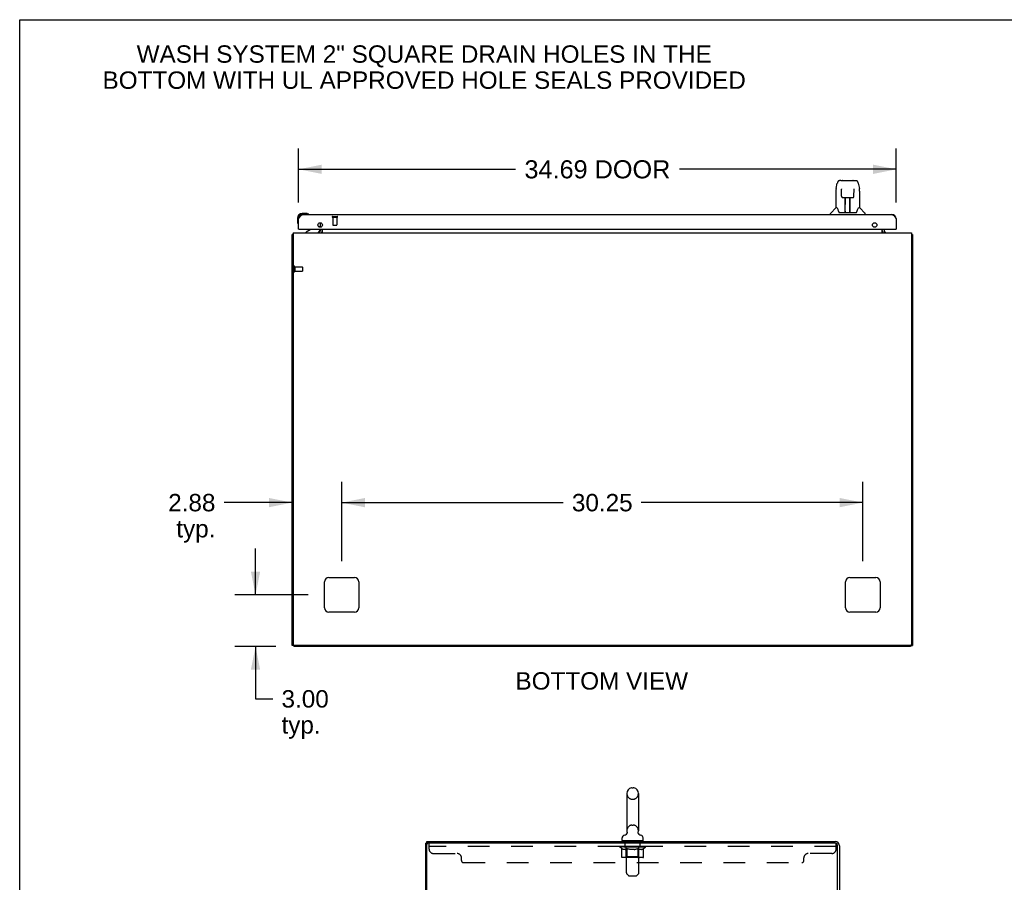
# Model space of a CAD drawing. Header units: inches. Extents: x 0 to 229, y 0 to 148.
# Tile 5 of 11: x 0 to 57, y 98 to 148. Entities that reach past the tile are written whole.
import ezdxf

# ---------------------------------------------------------------- set-up
doc = ezdxf.new("R2010")
doc.units = ezdxf.units.IN
doc.header["$LTSCALE"] = 12.573106
doc.header["$MEASUREMENT"] = 0
doc.linetypes.add('HIDDEN', pattern=[0.2, 0.1, -0.1])
doc.layers.get('0').update_dxf_attribs({"linetype": 'CONTINUOUS'})
for name, color, linetype in [('02___PRT_ALL_AXES', 7, 'CONTINUOUS'), ('DEFAULT_2', 8, 'HIDDEN'), ('DIMENSIONS', 7, 'CONTINUOUS')]:
    doc.layers.add(name, color=color, linetype=linetype)
doc.styles.get("Standard").update_dxf_attribs({"font": 'arial.ttf'})
doc.dimstyles.new('DIMSTYLE_1', dxfattribs={"dimtxt": 1.048879, "dimasz": 1.344717, "dimexe": 0.09, "dimexo": 0.07, "dimgap": 0.039, "dimtad": 0, "dimtih": 1, "dimtoh": 1, "dimzin": 4, "dimdsep": 46, "dimtxsty": 'Standard', "dimblk": '_FILLED', "dimblk1": '_FILLED', "dimblk2": '_FILLED', "dimcen": 0.09, "dimazin": 1, "dimtfac": 1, "dimtdec": 3, "dimtofl": 0, "dimtmove": 0, "dimatfit": 3, "dimldrblk": '_FILLED', "dimfxl": 1, "dimtolj": 1, "dimtzin": 4, "dimarcsym": 0})
doc.dimstyles.new('DIMSTYLE_2', dxfattribs={"dimtxt": 1.008538, "dimasz": 1.344717, "dimexe": 0.09, "dimexo": 0.07, "dimgap": 0.0375, "dimtad": 0, "dimtih": 1, "dimtoh": 1, "dimzin": 4, "dimdsep": 46, "dimtxsty": 'Standard', "dimblk": '_FILLED', "dimblk1": '_FILLED', "dimblk2": '_FILLED', "dimcen": 0.09, "dimazin": 1, "dimtfac": 1, "dimtdec": 3, "dimtofl": 0, "dimtmove": 0, "dimatfit": 3, "dimldrblk": '_FILLED', "dimfxl": 1, "dimtolj": 1, "dimtzin": 4, "dimarcsym": 0})

# ---------------------------------------------------------------- blocks, each defined once
blk = doc.blocks.new('_FILLED')
at = {"color": 0, "linetype": 'ByBlock'}
blk.add_solid([(0, 0), (-1, 0.2), (-1, -0.2)], dxfattribs=at)
blk = doc.blocks.new('*D1')
at = {"layer": 'DIMENSIONS', "color": 2, "linetype": 'Continuous'}
for p, q in [((16.189, 137.306), (16.189, 140.449)), ((50.877, 137.306), (50.877, 140.449)), ((16.189, 139.239), (28.778, 139.239)), ((50.877, 139.239), (38.288, 139.239))]:
    blk.add_line(p, q, dxfattribs=at)
at = {"layer": 'DIMENSIONS', "color": 2, "linetype": 'Continuous', "xscale": 1.3447171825, "yscale": 1.3447171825, "zscale": 1.3447171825, "rotation": 180}
blk.add_blockref('_FILLED', (16.189, 139.239), dxfattribs=at)
at = {"layer": 'DIMENSIONS', "color": 2, "linetype": 'Continuous', "xscale": 1.3447171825, "yscale": 1.3447171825, "zscale": 1.3447171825}
blk.add_blockref('_FILLED', (50.877, 139.239), dxfattribs=at)
at = {"layer": 'DIMENSIONS', "color": 2, "linetype": 'Continuous', "insert": (33.533, 139.763), "char_height": 1.0489, "width": 8.46122, "attachment_point": 2, "line_spacing_factor": 0.9}
blk.add_mtext('34.69 DOOR', dxfattribs=at)
blk = doc.blocks.new('*D17')
at = {"layer": 'DIMENSIONS', "color": 2, "linetype": 'Continuous'}
for p, q in [((18.689, 116.495), (18.689, 121.11)), ((48.939, 116.495), (48.939, 121.11)), ((18.689, 119.9), (31.548, 119.9)), ((48.939, 119.9), (36.08, 119.9))]:
    blk.add_line(p, q, dxfattribs=at)
at = {"layer": 'DIMENSIONS', "color": 2, "linetype": 'Continuous', "xscale": 1.3447171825, "yscale": 1.3447171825, "zscale": 1.3447171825, "rotation": 180}
blk.add_blockref('_FILLED', (18.689, 119.9), dxfattribs=at)
at = {"layer": 'DIMENSIONS', "color": 2, "linetype": 'Continuous', "xscale": 1.3447171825, "yscale": 1.3447171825, "zscale": 1.3447171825}
blk.add_blockref('_FILLED', (48.939, 119.9), dxfattribs=at)
at = {"layer": 'DIMENSIONS', "color": 2, "linetype": 'Continuous', "insert": (33.814, 120.404), "char_height": 1.0085, "width": 3.52426, "attachment_point": 2, "line_spacing_factor": 0.9}
blk.add_mtext('30.25', dxfattribs=at)
blk = doc.blocks.new('*D18')
at = {"layer": 'DIMENSIONS', "color": 2, "linetype": 'Continuous'}
for p, q in [((13.688, 114.553), (13.688, 117.243)), ((16.748, 114.553), (12.478, 114.553)), ((14.873, 111.553), (12.478, 111.553)), ((13.688, 111.553), (13.688, 108.514)), ((13.688, 108.514), (14.694, 108.514))]:
    blk.add_line(p, q, dxfattribs=at)
at = {"layer": 'DIMENSIONS', "color": 2, "linetype": 'Continuous', "xscale": 1.3447171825, "yscale": 1.3447171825, "zscale": 1.3447171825}
for p, rotation in [((13.688, 114.553), 270), ((13.688, 111.553), 90)]:
    blk.add_blockref('_FILLED', p, dxfattribs=dict(at, rotation=rotation))
at = {"layer": 'DIMENSIONS', "color": 2, "linetype": 'Continuous', "insert": (15.198, 109.019), "char_height": 1.0085, "width": 2.74067, "attachment_point": 1, "line_spacing_factor": 0.9}
blk.add_mtext('3.00\\Ptyp.', dxfattribs=at)
blk = doc.blocks.new('*D19')
at = {"layer": 'DIMENSIONS', "color": 2, "linetype": 'Continuous'}
for p, q in [((15.814, 112.495), (15.814, 121.11)), ((18.689, 116.495), (18.689, 121.11)), ((15.814, 119.9), (11.866, 119.9)), ((18.689, 119.9), (21.378, 119.9))]:
    blk.add_line(p, q, dxfattribs=at)
at = {"layer": 'DIMENSIONS', "color": 2, "linetype": 'Continuous', "xscale": 1.3447171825, "yscale": 1.3447171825, "zscale": 1.3447171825}
blk.add_blockref('_FILLED', (15.814, 119.9), dxfattribs=at)
at = {"layer": 'DIMENSIONS', "color": 2, "linetype": 'Continuous', "xscale": 1.3447171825, "yscale": 1.3447171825, "zscale": 1.3447171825, "rotation": 180}
blk.add_blockref('_FILLED', (18.689, 119.9), dxfattribs=at)
at = {"layer": 'DIMENSIONS', "color": 2, "linetype": 'Continuous', "insert": (11.361, 120.404), "char_height": 1.0085, "width": 2.74067, "attachment_point": 3, "line_spacing_factor": 0.9}
blk.add_mtext('2.88\\Ptyp.', dxfattribs=at)

msp = doc.modelspace()

# ---------------------------------------------------------------- linework, layer by layer
at = {"color": 7, "linetype": 'Continuous'}
for p, q in [((0, 0), (0, 147.919)), ((0, 147.919), (228.602, 147.919)), ((47.39, 138.12), (47.455, 138.425)), ((47.66, 138.58), (47.579, 138.58)), ((47.661, 138.58), (48.549, 138.58)), ((47.666, 138.58), (47.665, 138.58)), ((47.771, 138.592), (48.357, 138.592)), ((48.673, 138.425), (48.738, 138.12)), ((47.375, 137.977), (47.375, 137.005)), ((47.698, 138.068), (47.678, 138.068)), ((47.697, 138.104), (47.697, 138.101)), ((47.697, 138.101), (47.697, 138.096)), ((47.697, 138.096), (47.697, 138.088)), ((47.697, 138.088), (47.697, 138.078)), ((47.704, 137.673), (47.697, 138.078)), ((48.424, 137.673), (48.431, 138.085)), ((48.431, 138.094), (48.431, 138.099)), ((48.431, 138.085), (48.431, 138.094)), ((48.45, 138.068), (48.431, 138.068)), ((48.753, 137.976), (48.753, 137.005)), ((47.785, 137.596), (47.905, 137.596)), ((47.915, 136.749), (47.93, 137.596)), ((47.922, 137.181), (47.922, 137.596)), ((47.928, 137.533), (47.922, 137.533)), ((47.926, 137.371), (47.922, 137.371)), ((47.925, 137.359), (47.922, 137.359)), ((47.941, 137.597), (48.187, 137.597)), ((48.19, 136.729), (48.175, 137.597)), ((48.176, 137.533), (48.206, 137.533)), ((48.179, 137.597), (48.179, 137.533)), ((48.206, 137.371), (48.179, 137.371)), ((48.206, 137.359), (48.179, 137.359)), ((48.206, 136.729), (48.206, 137.596)), ((48.223, 137.596), (48.343, 137.596)), ((16.648, 136.671), (16.392, 136.671)), ((16.436, 136.611), (16.392, 136.611)), ((16.686, 136.668), (16.648, 136.671)), ((16.784, 136.625), (16.777, 136.626)), ((47.06, 136.611), (47.06, 136.674)), ((47.369, 136.999), (47.072, 136.702)), ((47.448, 137.005), (47.375, 137.005)), ((47.543, 136.753), (47.548, 136.745)), ((47.578, 136.729), (48.55, 136.729)), ((47.916, 136.801), (47.915, 136.775)), ((47.922, 136.729), (47.922, 136.734)), ((48.183, 137.131), (48.206, 137.131)), ((48.206, 137.127), (48.183, 137.127)), ((48.189, 136.775), (48.189, 136.801)), ((48.753, 137.005), (48.68, 137.005)), ((48.759, 136.999), (49.056, 136.702)), ((49.068, 136.611), (49.068, 136.674)), ((16.129, 136.408), (16.129, 136.152)), ((16.129, 136.152), (16.132, 136.114)), ((16.174, 136.023), (16.175, 136.019)), ((16.175, 136.019), (16.175, 136.018)), ((15.866, 135.449), (15.814, 135.449)), ((16.209, 135.757), (16.189, 135.757)), ((16.869, 135.73), (16.631, 135.592)), ((16.631, 135.553), (16.631, 135.592)), ((17.308, 135.984), (17.389, 135.904)), ((17.418, 135.757), (17.418, 135.71)), ((50.857, 135.757), (50.877, 135.757)), ((51.762, 135.449), (51.814, 135.449)), ((15.918, 111.605), (15.814, 111.605)), ((15.918, 111.605), (15.918, 111.553)), ((51.71, 111.605), (51.814, 111.605)), ((51.71, 111.605), (51.71, 111.553)), ((35.243, 103.022), (35.243, 100.862)), ((35.539, 103.352), (35.615, 103.352)), ((35.911, 103.022), (35.911, 100.862)), ((35.186, 100.639), (35.181, 100.636)), ((35.902, 100.775), (35.903, 100.781)), ((35.902, 100.769), (35.902, 100.775)), ((35.902, 100.763), (35.902, 100.769)), ((35.902, 100.757), (35.902, 100.764)), ((35.903, 100.751), (35.902, 100.758)), ((35.903, 100.787), (35.904, 100.792)), ((35.903, 100.781), (35.903, 100.787)), ((35.904, 100.746), (35.903, 100.752)), ((35.904, 100.792), (35.905, 100.797)), ((35.905, 100.74), (35.904, 100.746)), ((35.916, 100.702), (35.914, 100.707)), ((23.684, 100.136), (23.577, 100.136)), ((23.629, 100.136), (23.629, 100.24)), ((34.967, 100.29), (34.967, 100.446)), ((34.982, 100.27), (34.982, 100.24)), ((36.172, 100.27), (34.982, 100.27)), ((36.172, 100.27), (36.172, 100.24)), ((36.187, 100.29), (36.187, 100.446))]:
    msp.add_line(p, q, dxfattribs=at)
at = {"color": 3, "linetype": 'Continuous'}
for p, q in [((16.436, 136.611), (50.63, 136.611)), ((16.189, 135.757), (16.189, 136.365)), ((17.46, 135.876), (17.46, 136.139)), ((17.564, 136.052), (17.564, 135.962)), ((50.877, 136.365), (50.877, 135.757)), ((15.814, 111.605), (15.814, 135.449)), ((15.866, 135.553), (15.866, 111.665)), ((15.866, 135.553), (51.762, 135.553)), ((16.209, 135.757), (50.857, 135.757)), ((17.46, 135.696), (17.46, 135.757)), ((17.564, 135.757), (17.564, 135.553)), ((50.064, 135.553), (50.064, 135.757)), ((50.168, 135.757), (50.168, 135.696)), ((51.762, 135.553), (51.762, 111.665)), ((51.814, 135.449), (51.814, 111.605)), ((17.939, 115.553), (19.439, 115.553)), ((48.189, 115.553), (49.689, 115.553)), ((17.689, 113.803), (17.689, 115.303)), ((19.689, 115.303), (19.689, 113.803)), ((47.939, 113.803), (47.939, 115.303)), ((49.939, 115.303), (49.939, 113.803)), ((19.439, 113.553), (17.939, 113.553)), ((49.689, 113.553), (48.189, 113.553)), ((51.71, 111.553), (15.918, 111.553)), ((51.702, 111.605), (15.926, 111.605)), ((23.577, 10.344), (23.577, 100.136)), ((23.629, 100.24), (47.331, 100.24)), ((23.629, 10.406), (23.629, 100.073)), ((47.369, 100.136), (23.692, 100.136)), ((47.473, 96.988), (47.473, 100.032)), ((47.577, 99.993), (47.577, 96.986))]:
    msp.add_line(p, q, dxfattribs=at)
at = {"color": 7, "linetype": 'Continuous'}
for points in [[(47.579, 138.58), (47.575, 138.58), (47.56, 138.578), (47.545, 138.573), (47.531, 138.566), (47.519, 138.558), (47.508, 138.548), (47.499, 138.537), (47.49, 138.524), (47.483, 138.511), (47.476, 138.496), (47.47, 138.48), (47.464, 138.461), (47.459, 138.44), (47.455, 138.425)], [(48.649, 138.502), (48.643, 138.515), (48.637, 138.526), (48.629, 138.537), (48.621, 138.547), (48.612, 138.556), (48.601, 138.564), (48.589, 138.57), (48.577, 138.575), (48.563, 138.579), (48.549, 138.58)], [(48.673, 138.425), (48.67, 138.437), (48.665, 138.456), (48.66, 138.473), (48.655, 138.489), (48.649, 138.502)], [(47.39, 138.12), (47.384, 138.088), (47.379, 138.046), (47.376, 138.004), (47.375, 137.977)], [(47.697, 138.108), (47.696, 138.109), (47.696, 138.109), (47.697, 138.108), (47.697, 138.108), (47.697, 138.107), (47.697, 138.105), (47.697, 138.104)], [(48.431, 138.099), (48.431, 138.103), (48.431, 138.104), (48.431, 138.106), (48.432, 138.107), (48.432, 138.108), (48.432, 138.108), (48.432, 138.109)], [(48.753, 137.976), (48.752, 138.004), (48.749, 138.046), (48.744, 138.089), (48.738, 138.12)], [(47.704, 137.673), (47.706, 137.661), (47.709, 137.649), (47.714, 137.636), (47.722, 137.626), (47.731, 137.616), (47.741, 137.608), (47.752, 137.602), (47.764, 137.598), (47.776, 137.596), (47.784, 137.596)], [(47.905, 137.596), (47.908, 137.596), (47.917, 137.596), (47.926, 137.596), (47.935, 137.596), (47.941, 137.597)], [(48.187, 137.597), (48.195, 137.596), (48.204, 137.596), (48.212, 137.596), (48.221, 137.596), (48.223, 137.596)], [(48.344, 137.596), (48.353, 137.596), (48.365, 137.598), (48.377, 137.603), (48.388, 137.609), (48.399, 137.617), (48.407, 137.627), (48.414, 137.638), (48.42, 137.65), (48.423, 137.663), (48.424, 137.673)], [(47.445, 137.005), (47.45, 136.995), (47.464, 136.967), (47.479, 136.932), (47.495, 136.889), (47.511, 136.841), (47.526, 136.793)], [(47.526, 136.793), (47.528, 136.785), (47.533, 136.772), (47.538, 136.762), (47.543, 136.753)], [(47.548, 136.745), (47.554, 136.739), (47.561, 136.734), (47.568, 136.731), (47.576, 136.729), (47.578, 136.729)], [(48.55, 136.729), (48.551, 136.729), (48.559, 136.731), (48.567, 136.734), (48.574, 136.739)], [(48.574, 136.739), (48.58, 136.745), (48.585, 136.752)], [(48.585, 136.752), (48.59, 136.761), (48.595, 136.772), (48.6, 136.784), (48.603, 136.793)], [(48.603, 136.793), (48.617, 136.839), (48.633, 136.887), (48.649, 136.93), (48.664, 136.966), (48.678, 136.995), (48.683, 137.005)], [(16.175, 136.018), (16.176, 136.017), (16.176, 136.016)], [(35.249, 100.797), (35.25, 100.792), (35.251, 100.787), (35.252, 100.781), (35.252, 100.775), (35.252, 100.769), (35.252, 100.763), (35.252, 100.757), (35.251, 100.752), (35.251, 100.746), (35.25, 100.74), (35.249, 100.734), (35.247, 100.729), (35.246, 100.723), (35.244, 100.718), (35.242, 100.712), (35.24, 100.707), (35.238, 100.701), (35.235, 100.696), (35.232, 100.691), (35.229, 100.686), (35.226, 100.681), (35.223, 100.676), (35.219, 100.671), (35.216, 100.667), (35.212, 100.662), (35.208, 100.658), (35.204, 100.654), (35.2, 100.65), (35.195, 100.646), (35.191, 100.643), (35.186, 100.639)], [(35.914, 100.707), (35.912, 100.713), (35.91, 100.718), (35.908, 100.724), (35.907, 100.729), (35.906, 100.735), (35.904, 100.74)], [(35.914, 100.707), (35.912, 100.711), (35.91, 100.717), (35.909, 100.723), (35.907, 100.728), (35.906, 100.734), (35.905, 100.74)], [(35.967, 100.64), (35.966, 100.641), (35.962, 100.644), (35.959, 100.647), (35.955, 100.65), (35.952, 100.653), (35.948, 100.656), (35.944, 100.66), (35.941, 100.664), (35.937, 100.668), (35.934, 100.672), (35.931, 100.677), (35.928, 100.681), (35.925, 100.686), (35.922, 100.691), (35.919, 100.696), (35.916, 100.702)], [(35.973, 100.636), (35.97, 100.638), (35.967, 100.64)]]:
    msp.add_lwpolyline(points, dxfattribs=at)
at = {"color": 3, "linetype": 'Continuous'}
for points in [[(16.189, 136.365), (16.2, 136.382), (16.211, 136.4), (16.223, 136.417), (16.234, 136.434), (16.245, 136.451), (16.256, 136.467), (16.267, 136.483), (16.279, 136.498), (16.29, 136.513), (16.301, 136.526), (16.312, 136.539), (16.324, 136.551), (16.335, 136.562), (16.346, 136.572), (16.357, 136.581), (16.368, 136.589), (16.38, 136.596), (16.391, 136.601), (16.402, 136.606), (16.413, 136.609), (16.424, 136.611), (16.436, 136.611)], [(50.63, 136.611), (50.641, 136.611), (50.652, 136.609), (50.664, 136.606), (50.675, 136.601), (50.686, 136.596), (50.697, 136.589), (50.708, 136.581), (50.72, 136.572), (50.731, 136.562), (50.742, 136.551), (50.753, 136.539), (50.765, 136.526), (50.776, 136.513), (50.787, 136.498), (50.798, 136.483), (50.809, 136.467), (50.821, 136.451), (50.832, 136.434), (50.843, 136.417), (50.854, 136.4), (50.865, 136.382), (50.877, 136.365)], [(15.85, 135.465), (15.842, 135.464), (15.838, 135.463), (15.835, 135.462), (15.832, 135.461), (15.829, 135.461), (15.826, 135.46), (15.823, 135.459), (15.821, 135.458), (15.819, 135.457), (15.818, 135.456), (15.816, 135.455), (15.815, 135.453), (15.815, 135.452), (15.814, 135.451), (15.814, 135.449)], [(15.866, 135.469), (15.866, 135.469), (15.862, 135.468), (15.858, 135.467), (15.854, 135.466), (15.85, 135.465)], [(51.762, 135.469), (51.762, 135.469), (51.766, 135.468), (51.771, 135.467), (51.775, 135.466), (51.779, 135.465), (51.786, 135.464)], [(51.786, 135.464), (51.79, 135.463), (51.793, 135.462), (51.796, 135.461), (51.799, 135.461), (51.802, 135.46), (51.805, 135.459), (51.807, 135.458), (51.809, 135.457), (51.811, 135.456), (51.812, 135.455), (51.813, 135.453), (51.813, 135.452), (51.814, 135.451), (51.814, 135.449)]]:
    msp.add_lwpolyline(points, dxfattribs=at)
for centre in [(17.439, 136.007), (49.627, 136.007)]:
    msp.add_circle(centre, 0.133, dxfattribs=at)
at = {"color": 7, "linetype": 'Continuous'}
for centre, radius, start, end in [((47.771, 138.572), 0.0197, 90, 156.393), ((48.357, 138.572), 0.0197, 23.607, 90), ((16.392, 136.408), 0.263, 90, 180), ((16.392, 136.408), 0.203, 90, 180), ((16.648, 136.421), 0.25, 59.1101, 90), ((16.769, 136.626), 0.015, 270, 353.6204), ((16.769, 136.623), 0.015, 6.3796, 59.1101), ((47.099, 136.674), 0.0394, 135, 180), ((47.383, 136.985), 0.0197, 90, 135), ((47.934, 136.749), 0.0197, 179, 270), ((47.935, 136.749), 0.0197, 260.739, 269.9232), ((48.17, 136.749), 0.0197, 270, 1), ((48.17, 136.749), 0.0197, 270.0771, 272.6469), ((48.745, 136.985), 0.0197, 45, 90), ((49.029, 136.674), 0.0394, 0, 45), ((16.379, 136.152), 0.25, 180, 210.8899), ((16.177, 136.031), 0.015, 210.8899, 263.6204), ((16.174, 136.031), 0.015, 276.3796, 360), ((16.819, 135.817), 0.1, 300.092, 323.4532), ((17.261, 135.71), 0.157, 270, 360), ((17.318, 135.833), 0.1, 27.0175, 45), ((17.318, 135.696), 0.246, 324.6684, 360), ((50.311, 135.696), 0.246, 180, 215.3316), ((35.577, 103.022), 0.334, 102.4284, 180), ((35.539, 103.195), 0.157, 90, 102.4284), ((35.615, 103.195), 0.157, 77.5716, 90), ((35.577, 103.022), 0.334, 0, 77.5716), ((35.124, 100.446), 0.157, 101.6478, 180), ((35.041, 100.851), 0.257, 281.6478, 311.9718), ((35.577, 100.862), 0.334, 180, 191.0697), ((35.577, 100.862), 0.334, 348.9303, 360), ((36.114, 100.851), 0.257, 228.028, 258.3522), ((36.03, 100.446), 0.157, 0, 78.3522), ((34.987, 100.29), 0.02, 180, 263.0769), ((36.167, 100.29), 0.02, 276.9231, 360)]:
    msp.add_arc(centre, radius, start, end, dxfattribs=at)
at = {"color": 3, "linetype": 'Continuous'}
for centre, radius, start, end in [((16.436, 136.365), 0.246, 90, 180), ((50.63, 136.365), 0.246, 0, 90), ((16.209, 135.777), 0.02, 180, 270), ((17.318, 135.696), 0.142, 270, 360), ((50.311, 135.696), 0.142, 180, 270), ((50.857, 135.777), 0.02, 270, 360), ((17.939, 115.303), 0.25, 90, 180), ((19.439, 115.303), 0.25, 0, 90), ((48.189, 115.303), 0.25, 90, 180), ((49.689, 115.303), 0.25, 0, 90), ((17.939, 113.803), 0.25, 180, 270), ((19.439, 113.803), 0.25, 270, 360), ((48.189, 113.803), 0.25, 180, 270), ((49.689, 113.803), 0.25, 270, 360), ((15.926, 111.665), 0.06, 180, 270), ((51.702, 111.665), 0.06, 270, 360), ((23.692, 100.073), 0.0625, 90, 180), ((47.331, 99.993), 0.246, 0, 90), ((47.369, 100.032), 0.104, 0, 90)]:
    msp.add_arc(centre, radius, start, end, dxfattribs=at)
at = {"color": 7, "linetype": 'Continuous'}
for centre, major_axis, start_param, end_param in [((47.914, 136.769), (0, 0.0394), -2.940151, -2.835574), ((48.19, 136.769), (0.0394, 0), -1.876815, -1.570796)]:
    msp.add_ellipse(centre, major_axis=major_axis, ratio=1, start_param=start_param, end_param=end_param, dxfattribs=at)
at = {"layer": '02___PRT_ALL_AXES', "color": 8, "linetype": 'HIDDEN'}
for p, q in [((18.169, 136.464), (18.169, 136.017)), ((18.169, 136.464), (18.417, 136.464)), ((18.417, 136.464), (18.417, 136.017)), ((15.961, 133.573), (15.961, 133.325)), ((15.961, 133.573), (16.408, 133.573)), ((15.961, 133.325), (16.408, 133.325)), ((35.14, 99.949), (35.14, 100.136)), ((36.015, 100.136), (35.14, 100.136)), ((36.015, 99.949), (36.015, 100.136)), ((36.015, 99.949), (35.14, 99.949))]:
    msp.add_line(p, q, dxfattribs=at)
at = {"layer": '02___PRT_ALL_AXES', "color": 7, "linetype": 'Continuous'}
for start, end in [(175.1015, 175.7578), (170.8498, 171.1102)]:
    msp.add_arc((16.392, 136.408), 0.263, start, end, dxfattribs=at)
at = {"layer": 'DEFAULT_2', "color": 8, "linetype": 'HIDDEN'}
for p, q in [((18.151, 136.507), (18.435, 136.507)), ((18.151, 136.464), (18.435, 136.464)), ((18.179, 136.007), (18.407, 136.007)), ((15.918, 133.591), (15.918, 133.307)), ((15.961, 133.591), (15.961, 133.307)), ((16.418, 133.563), (16.418, 133.335)), ((35.539, 102.692), (35.615, 102.692)), ((35.539, 101.192), (35.615, 101.192)), ((23.765, 99.791), (23.765, 100.136)), ((35.202, 100.27), (35.202, 100.24)), ((35.212, 98.424), (35.212, 100.24)), ((35.942, 98.424), (35.942, 100.24)), ((35.952, 100.27), (35.952, 100.24)), ((47.369, 100.136), (47.39, 100.136)), ((47.39, 99.791), (47.39, 100.136)), ((47.39, 99.949), (23.765, 99.949)), ((24.015, 99.541), (25.39, 99.541)), ((34.834, 99.901), (34.834, 99.956)), ((34.941, 99.826), (34.834, 99.901)), ((36.321, 99.901), (34.834, 99.901)), ((34.845, 99.948), (34.845, 99.956)), ((34.856, 99.944), (34.856, 99.948)), ((34.856, 99.944), (36.299, 99.944)), ((34.866, 99.944), (34.866, 99.948)), ((34.867, 99.944), (34.867, 99.948)), ((34.878, 99.948), (34.878, 99.956)), ((34.898, 99.944), (34.898, 99.948)), ((34.9, 99.944), (34.9, 99.948)), ((34.933, 99.948), (34.933, 99.956)), ((34.941, 99.346), (34.941, 99.826)), ((34.941, 99.826), (34.961, 99.812)), ((34.951, 99.944), (34.951, 99.948)), ((34.954, 99.944), (34.954, 99.948)), ((35.19, 99.948), (34.961, 99.948)), ((34.981, 99.801), (34.961, 99.812)), ((35.001, 99.791), (34.981, 99.801)), ((35.02, 99.782), (35, 99.791)), ((35.008, 99.948), (35.008, 99.956)), ((35.009, 99.944), (35.009, 99.948)), ((35.01, 99.944), (35.01, 99.948)), ((35.013, 99.944), (35.013, 99.948)), ((35.039, 99.776), (35.019, 99.782)), ((35.022, 99.944), (35.022, 99.948)), ((35.022, 99.944), (35.022, 99.948)), ((35.026, 99.944), (35.026, 99.948)), ((35.03, 99.944), (35.03, 99.949)), ((35.034, 99.944), (35.034, 99.948)), ((35.058, 99.771), (35.038, 99.776)), ((35.053, 99.944), (35.053, 99.948)), ((35.143, 99.771), (35.058, 99.771)), ((35.071, 99.944), (35.071, 99.948)), ((35.073, 99.944), (35.073, 99.951)), ((35.099, 99.948), (35.099, 99.956)), ((35.099, 99.944), (35.099, 99.948)), ((35.111, 99.944), (35.111, 99.948)), ((35.116, 99.944), (35.116, 99.948)), ((35.124, 99.944), (35.124, 99.948)), ((35.139, 99.944), (35.139, 99.953)), ((35.143, 99.771), (35.162, 99.776)), ((35.16, 99.944), (35.16, 99.948)), ((35.181, 99.782), (35.162, 99.776)), ((35.163, 99.944), (35.163, 99.948)), ((35.201, 99.791), (35.181, 99.782)), ((35.19, 99.944), (35.19, 99.948)), ((35.22, 99.801), (35.2, 99.791)), ((35.269, 99.948), (35.203, 99.948)), ((35.205, 99.948), (35.205, 99.956)), ((35.211, 99.349), (35.211, 99.898)), ((35.213, 99.944), (35.213, 99.948)), ((35.219, 99.944), (35.219, 99.948)), ((35.239, 99.812), (35.22, 99.801)), ((35.226, 99.944), (35.226, 99.954)), ((35.233, 99.944), (35.233, 99.948)), ((35.259, 99.826), (35.239, 99.812)), ((35.245, 99.944), (35.245, 99.948)), ((35.259, 99.346), (35.259, 99.826)), ((35.259, 99.826), (35.299, 99.812)), ((35.269, 99.944), (35.269, 99.948)), ((35.356, 99.948), (35.294, 99.948)), ((35.339, 99.801), (35.299, 99.812)), ((35.317, 99.944), (35.317, 99.948)), ((35.323, 99.948), (35.323, 99.956)), ((35.327, 99.944), (35.327, 99.948)), ((35.33, 99.944), (35.33, 99.955)), ((35.333, 99.944), (35.333, 99.948)), ((35.377, 99.791), (35.338, 99.801)), ((35.343, 99.944), (35.343, 99.948)), ((35.356, 99.944), (35.356, 99.948)), ((35.416, 99.782), (35.377, 99.791)), ((35.451, 99.948), (35.393, 99.948)), ((35.409, 99.944), (35.409, 99.948)), ((35.454, 99.776), (35.415, 99.782)), ((35.442, 99.948), (35.577, 99.956)), ((35.448, 99.948), (35.448, 99.956)), ((35.449, 99.956), (35.448, 99.956)), ((35.449, 99.948), (35.449, 99.956)), ((35.449, 99.944), (35.449, 99.948)), ((35.451, 99.944), (35.451, 99.948)), ((35.492, 99.771), (35.453, 99.776)), ((35.454, 99.944), (35.454, 99.948)), ((35.455, 99.944), (35.455, 99.948)), ((35.663, 99.771), (35.492, 99.771)), ((35.549, 99.948), (35.498, 99.948)), ((35.506, 99.944), (35.506, 99.948)), ((35.549, 99.944), (35.549, 99.948)), ((35.574, 99.948), (35.574, 99.948)), ((35.574, 99.944), (35.574, 99.948)), ((35.574, 99.944), (35.574, 99.948)), ((35.577, 99.948), (35.577, 99.956)), ((35.577, 99.956), (35.712, 99.948)), ((35.58, 99.944), (35.58, 99.948)), ((35.58, 99.944), (35.58, 99.948)), ((35.58, 99.948), (35.58, 99.948)), ((35.605, 99.944), (35.605, 99.948)), ((35.605, 99.948), (35.656, 99.948)), ((35.648, 99.944), (35.648, 99.948)), ((35.663, 99.771), (35.701, 99.776)), ((35.699, 99.944), (35.699, 99.948)), ((35.701, 99.944), (35.701, 99.948)), ((35.739, 99.782), (35.701, 99.776)), ((35.704, 99.944), (35.704, 99.948)), ((35.704, 99.948), (35.761, 99.948)), ((35.706, 99.948), (35.706, 99.956)), ((35.706, 99.948), (35.706, 99.956)), ((35.706, 99.956), (35.706, 99.956)), ((35.706, 99.944), (35.706, 99.948)), ((35.778, 99.791), (35.739, 99.782)), ((35.745, 99.944), (35.745, 99.948)), ((35.816, 99.801), (35.777, 99.791)), ((35.798, 99.944), (35.798, 99.948)), ((35.798, 99.948), (35.861, 99.948)), ((35.812, 99.944), (35.812, 99.948)), ((35.855, 99.812), (35.815, 99.801)), ((35.821, 99.944), (35.821, 99.948)), ((35.824, 99.944), (35.824, 99.955)), ((35.827, 99.944), (35.827, 99.948)), ((35.831, 99.948), (35.831, 99.956)), ((35.837, 99.944), (35.837, 99.948)), ((35.895, 99.826), (35.855, 99.812)), ((35.886, 99.944), (35.886, 99.948)), ((35.886, 99.948), (35.951, 99.948)), ((35.895, 99.346), (35.895, 99.826)), ((35.895, 99.826), (35.915, 99.812)), ((35.909, 99.944), (35.909, 99.948)), ((35.935, 99.801), (35.915, 99.812)), ((35.921, 99.944), (35.921, 99.948)), ((35.928, 99.944), (35.928, 99.954)), ((35.954, 99.791), (35.934, 99.801)), ((35.935, 99.944), (35.935, 99.948)), ((35.941, 99.944), (35.941, 99.948)), ((35.943, 99.349), (35.943, 99.898)), ((35.949, 99.948), (35.949, 99.956)), ((35.973, 99.782), (35.954, 99.791)), ((35.964, 99.944), (35.964, 99.948)), ((35.964, 99.948), (36.321, 99.948)), ((35.992, 99.776), (35.973, 99.782)), ((35.991, 99.944), (35.991, 99.948)), ((36.011, 99.771), (35.992, 99.776)), ((35.994, 99.944), (35.994, 99.948)), ((36.097, 99.771), (36.011, 99.771)), ((36.015, 99.944), (36.015, 99.953)), ((36.03, 99.944), (36.03, 99.948)), ((36.038, 99.944), (36.038, 99.948)), ((36.043, 99.944), (36.043, 99.948)), ((36.055, 99.948), (36.055, 99.956)), ((36.055, 99.944), (36.055, 99.948)), ((36.081, 99.944), (36.081, 99.951)), ((36.083, 99.944), (36.083, 99.948)), ((36.097, 99.771), (36.116, 99.776)), ((36.101, 99.944), (36.101, 99.948)), ((36.135, 99.782), (36.116, 99.776)), ((36.121, 99.944), (36.121, 99.948)), ((36.125, 99.944), (36.125, 99.949)), ((36.128, 99.944), (36.128, 99.948)), ((36.132, 99.944), (36.132, 99.948)), ((36.132, 99.944), (36.132, 99.948)), ((36.154, 99.791), (36.135, 99.782)), ((36.142, 99.944), (36.142, 99.948)), ((36.145, 99.944), (36.145, 99.948)), ((36.145, 99.944), (36.145, 99.948)), ((36.147, 99.948), (36.147, 99.956)), ((36.173, 99.801), (36.154, 99.791)), ((36.193, 99.812), (36.173, 99.801)), ((36.179, 99.952), (36.319, 99.953)), ((36.179, 99.948), (36.179, 99.952)), ((36.213, 99.826), (36.193, 99.812)), ((36.2, 99.944), (36.2, 99.948)), ((36.204, 99.944), (36.204, 99.948)), ((36.213, 99.826), (36.321, 99.901)), ((36.213, 99.346), (36.213, 99.826)), ((36.221, 99.948), (36.221, 99.956)), ((36.254, 99.944), (36.254, 99.948)), ((36.256, 99.944), (36.256, 99.948)), ((36.276, 99.948), (36.276, 99.956)), ((36.287, 99.944), (36.287, 99.948)), ((36.288, 99.944), (36.288, 99.948)), ((36.299, 99.944), (36.299, 99.948)), ((36.309, 99.948), (36.309, 99.956)), ((36.319, 99.948), (36.319, 99.953)), ((36.321, 99.901), (36.321, 99.948)), ((47.14, 99.541), (45.765, 99.541)), ((25.64, 99.136), (25.64, 99.291)), ((25.765, 99.011), (45.39, 99.011)), ((36.163, 99.303), (34.992, 99.303)), ((35.211, 99.349), (35.165, 99.303)), ((35.943, 99.349), (35.211, 99.349)), ((35.273, 99.308), (35.27, 99.311)), ((35.278, 99.304), (35.275, 99.305)), ((35.281, 99.303), (35.278, 99.304)), ((35.284, 99.303), (35.281, 99.303)), ((35.943, 99.349), (35.99, 99.303)), ((45.515, 99.136), (45.515, 99.291)), ((35.313, 98.282), (35.241, 98.353)), ((35.841, 98.282), (35.913, 98.353)), ((35.384, 98.253), (35.771, 98.253))]:
    msp.add_line(p, q, dxfattribs=at)
for points in [[(34.992, 99.303), (34.986, 99.303), (34.98, 99.304), (34.974, 99.305), (34.968, 99.308), (34.963, 99.311), (34.958, 99.314), (34.953, 99.318), (34.949, 99.323), (34.946, 99.328), (34.943, 99.334), (34.942, 99.34), (34.941, 99.346)], [(35.26, 99.334), (35.26, 99.34), (35.259, 99.346)], [(35.261, 99.328), (35.26, 99.334), (35.26, 99.34), (35.259, 99.346)], [(35.275, 99.305), (35.273, 99.308), (35.27, 99.311), (35.267, 99.314), (35.265, 99.318), (35.263, 99.323), (35.261, 99.328)], [(35.267, 99.314), (35.265, 99.318), (35.263, 99.323)], [(35.87, 99.303), (35.873, 99.303), (35.876, 99.304), (35.879, 99.305), (35.882, 99.308), (35.884, 99.311), (35.887, 99.314), (35.889, 99.318), (35.891, 99.323), (35.893, 99.328), (35.894, 99.334), (35.895, 99.34), (35.895, 99.346)], [(36.163, 99.303), (36.169, 99.303), (36.175, 99.304), (36.181, 99.305), (36.186, 99.308), (36.192, 99.311), (36.197, 99.314), (36.201, 99.318), (36.205, 99.323), (36.208, 99.328), (36.211, 99.334), (36.212, 99.34), (36.213, 99.346)]]:
    msp.add_lwpolyline(points, dxfattribs=at)
for centre, radius, start, end in [((18.151, 136.486), 0.0215, 90, 270), ((18.435, 136.486), 0.0215, 270, 90), ((18.179, 136.017), 0.01, 180, 270), ((18.407, 136.017), 0.01, 270, 360), ((15.94, 133.591), 0.0215, 0, 180), ((15.94, 133.307), 0.0215, 180, 360), ((16.408, 133.563), 0.01, 0, 90), ((16.408, 133.335), 0.01, 270, 360), ((35.577, 103.022), 0.334, 180, 257.5716), ((35.577, 103.022), 0.334, 282.4284, 360), ((35.539, 102.849), 0.157, 257.5716, 270), ((35.615, 102.849), 0.157, 270, 282.4284), ((35.577, 100.862), 0.334, 102.4284, 180), ((35.539, 101.035), 0.157, 90, 102.4284), ((35.615, 101.035), 0.157, 77.5716, 90), ((35.577, 100.862), 0.334, 0, 77.5716), ((34.987, 100.29), 0.02, 263.0769, 270), ((35.182, 100.24), 0.03, 0, 90), ((35.972, 100.24), 0.03, 90, 180), ((36.167, 100.29), 0.02, 270, 276.9231), ((24.015, 99.791), 0.25, 180, 270), ((25.39, 99.291), 0.25, 0, 90), ((35.165, 99.898), 0.0466, 0, 90), ((35.99, 99.898), 0.0466, 90, 180), ((45.765, 99.291), 0.25, 90, 180), ((47.14, 99.791), 0.25, 270, 360), ((25.765, 99.136), 0.125, 180, 270), ((45.39, 99.136), 0.125, 270, 360), ((35.312, 98.424), 0.1, 180, 225), ((35.842, 98.424), 0.1, 315, 360), ((35.384, 98.353), 0.1, 225, 270), ((35.771, 98.353), 0.1, 270, 315)]:
    msp.add_arc(centre, radius, start, end, dxfattribs=at)
for centre, major_axis, ratio, start_param, end_param in [((35.577, 99.956), (0.743, 0.008), 0.059247, 2.966439, 3.140971), ((34.81, 99.942), (0.232, 0), 0.060167, 0.426548, 1.470503), ((35.577, 99.956), (0.744, 0), 0.060167, 3.141593, 3.316126), ((34.81, 99.934), (0.232, 0.002), 0.059247, 1.374323, 1.469882), ((35.577, 99.956), (0.743, 0.015), 0.056515, 2.79136, 2.965893), ((34.862, 99.942), (0.232, -0.002), 0.059247, 0.601702, 1.645657), ((34.782, 99.942), (0.232, 0.002), 0.059247, 0.251393, 1.295349), ((35.577, 99.956), (0.743, -0.008), 0.059247, -2.966439, -2.791906), ((34.862, 99.934), (0.232, 0), 0.060167, 1.549477, 1.645036), ((34.782, 99.934), (0.232, 0.005), 0.056515, 1.199244, 1.294804), ((34.866, 99.937), (0.192, 0.002), 0.059247, 1.051627, 1.625044), ((34.843, 99.937), (0.192, 0.004), 0.056515, 0.876548, 1.449966), ((34.911, 99.937), (0.192, 0), 0.060167, 1.226781, 1.800198), ((35.577, 99.956), (0.743, 0.022), 0.052059, 2.616423, 2.790956), ((34.936, 99.942), (0.232, -0.005), 0.056515, 0.77678, 1.820736), ((34.778, 99.942), (0.232, 0.005), 0.056515, 0.076315, 1.120271), ((35.577, 99.956), (0.743, -0.015), 0.056515, -2.79136, -2.616827), ((34.936, 99.934), (0.232, -0.002), 0.059247, 1.724631, 1.82019), ((34.778, 99.934), (0.232, 0.007), 0.052059, 1.024308, 1.119867), ((34.842, 99.937), (0.192, 0.006), 0.052059, 0.701611, 1.275029), ((34.976, 99.937), (0.192, -0.002), 0.059247, 1.401935, 1.975352), ((35.577, 99.956), (0.743, 0.029), 0.046022, 2.441677, 2.61621), ((35.028, 99.942), (0.232, -0.007), 0.052059, 0.951717, 1.995673), ((34.798, 99.942), (0.232, 0.007), 0.052059, -0.098622, 0.945334), ((35.577, 99.956), (0.743, -0.022), 0.052059, -2.616423, -2.441891), ((35.028, 99.934), (0.232, -0.005), 0.056515, 1.899709, 1.995269), ((34.798, 99.934), (0.232, 0.009), 0.046022, 0.849561, 0.945121), ((34.864, 99.937), (0.192, 0.007), 0.046022, 0.526865, 1.100283), ((35.059, 99.937), (0.192, -0.004), 0.056515, 1.577013, 2.150431), ((35.577, 99.956), (0.743, 0.034), 0.038593, 2.267147, 2.44168), ((35.138, 99.942), (0.232, -0.009), 0.046022, 1.126463, 2.170419), ((34.842, 99.942), (0.232, 0.009), 0.046022, -0.273368, 0.770588), ((35.577, 99.956), (0.743, -0.029), 0.046022, -2.441677, -2.267144), ((35.138, 99.934), (0.232, -0.007), 0.052059, 2.074646, 2.170205), ((34.842, 99.934), (0.232, 0.011), 0.038593, 0.675031, 0.77059), ((34.907, 99.937), (0.192, 0.009), 0.038593, 0.352335, 0.925752), ((35.158, 99.937), (0.192, -0.006), 0.052059, 1.75195, 2.325367), ((35.261, 99.942), (0.232, -0.011), 0.038593, 1.300994, 2.344949), ((35.577, 99.956), (0.743, 0.039), 0.030002, 2.09283, 2.267363), ((34.908, 99.942), (0.232, 0.011), 0.038593, -0.447899, 0.596057), ((35.577, 99.956), (0.743, -0.034), 0.038593, -2.267147, -2.092614), ((35.261, 99.934), (0.232, -0.009), 0.046022, 2.249392, 2.344952), ((34.908, 99.934), (0.232, 0.012), 0.030002, 0.500714, 0.596274), ((34.971, 99.937), (0.192, 0.01), 0.030002, 0.178018, 0.751436), ((35.27, 99.937), (0.192, -0.007), 0.046022, 1.926696, 2.500114), ((34.994, 99.942), (0.232, 0.012), 0.030002, -0.622215, 0.421741), ((35.394, 99.942), (0.232, -0.012), 0.030002, 1.47531, 2.519266), ((35.577, 99.956), (0.743, 0.042), 0.020513, 1.918702, 2.093235), ((35.577, 99.956), (0.743, -0.039), 0.030002, -2.09283, -1.918297), ((35.394, 99.934), (0.232, -0.011), 0.038593, 2.423923, 2.519482), ((34.994, 99.934), (0.232, 0.013), 0.020513, 0.326586, 0.422146), ((35.053, 99.937), (0.192, 0.011), 0.020513, 0.00389, 0.577307), ((35.391, 99.937), (0.192, -0.009), 0.038593, 2.101227, 2.674644), ((35.098, 99.942), (0.232, 0.013), 0.020513, -0.796343, 0.247613), ((35.532, 99.942), (0.232, -0.013), 0.020513, 1.649438, 2.693394), ((35.577, 99.956), (0.743, 0.044), 0.010411, 1.744712, 1.919245), ((35.577, 99.956), (0.743, -0.042), 0.020513, -1.918702, -1.744169), ((35.532, 99.934), (0.232, -0.012), 0.030002, 2.598239, 2.693799), ((35.098, 99.934), (0.232, 0.014), 0.010411, 0.152596, 0.248156), ((35.15, 99.937), (0.192, 0.011), 0.010411, 6.113086, 6.686503), ((35.517, 99.937), (0.192, -0.01), 0.030002, 2.275543, 2.848961), ((35.217, 99.942), (0.232, 0.014), 0.010411, -0.970333, -0.000837), ((35.671, 99.942), (0.232, -0.014), 0.010411, 1.823428, 2.867384), ((35.577, 99.956), (0.743, -0.044), 0.010411, -1.744712, -1.570179), ((35.671, 99.934), (0.232, -0.013), 0.020513, 2.772368, 2.867927), ((35.646, 99.937), (0.192, -0.011), 0.020513, 2.449671, 3.023089), ((35.483, 99.942), (0.232, 0.014), 0.010411, 0.274209, 1.318165), ((35.382, 99.937), (0.192, 0.011), 0.010411, -0.000452, 0.517932), ((35.346, 99.934), (0.232, 0.014), 0.010411, 0.099676, 0.195236), ((35.577, 99.956), (0.743, 0.044), 0.010411, -1.571413, -1.39688), ((35.808, 99.934), (0.232, -0.014), 0.010411, 2.946357, 3.041917), ((35.772, 99.937), (0.192, -0.011), 0.010411, 2.623661, 3.142044), ((35.623, 99.942), (0.232, 0.013), 0.020513, 0.448199, 1.492154), ((35.508, 99.937), (0.192, 0.011), 0.020513, 0.118504, 0.691921), ((35.483, 99.934), (0.232, 0.013), 0.020513, 0.273666, 0.369225), ((35.937, 99.942), (0.232, -0.014), 0.010411, -3.140756, -2.17126), ((35.577, 99.956), (0.743, 0.042), 0.020513, -1.397424, -1.222891), ((35.577, 99.956), (0.743, -0.044), 0.010411, 1.222347, 1.39688), ((35.761, 99.942), (0.232, 0.012), 0.030002, 0.622327, 1.666283), ((35.637, 99.937), (0.192, 0.01), 0.030002, 0.292632, 0.86605), ((36.004, 99.937), (0.192, -0.011), 0.010411, 2.738275, 3.311692), ((36.056, 99.942), (0.232, -0.013), 0.020513, 2.89398, 3.937936), ((35.623, 99.934), (0.232, 0.012), 0.030002, 0.447794, 0.543354), ((36.056, 99.934), (0.232, -0.014), 0.010411, 2.893437, 2.988996), ((35.577, 99.956), (0.743, 0.039), 0.030002, -1.223295, -1.048762), ((35.577, 99.956), (0.743, -0.042), 0.020513, 1.048358, 1.222891), ((35.893, 99.942), (0.232, 0.011), 0.038593, 0.796643, 1.840599), ((35.764, 99.937), (0.192, 0.009), 0.038593, 0.466948, 1.040366), ((36.102, 99.937), (0.192, -0.011), 0.020513, 2.564285, 3.137703), ((36.16, 99.942), (0.232, -0.012), 0.030002, 2.719852, 3.763807), ((36.016, 99.942), (0.232, 0.009), 0.046022, 0.971174, 2.01513), ((35.761, 99.934), (0.232, 0.011), 0.038593, 0.62211, 0.71767), ((36.16, 99.934), (0.232, -0.013), 0.020513, 2.719447, 2.815007), ((35.577, 99.956), (0.743, 0.034), 0.038593, -1.048979, -0.874446), ((35.577, 99.956), (0.743, -0.039), 0.030002, 0.874229, 1.048762), ((35.885, 99.937), (0.192, 0.007), 0.046022, 0.641479, 1.214897), ((36.126, 99.942), (0.232, 0.007), 0.052059, 1.14592, 2.189876), ((36.184, 99.937), (0.192, -0.01), 0.030002, 2.390157, 2.963574), ((36.247, 99.942), (0.232, -0.011), 0.038593, 2.545535, 3.589491), ((35.996, 99.937), (0.192, 0.006), 0.052059, 0.816225, 1.389643), ((35.893, 99.934), (0.232, 0.009), 0.046022, 0.796641, 0.892201), ((36.247, 99.934), (0.232, -0.012), 0.030002, 2.545319, 2.640878), ((36.219, 99.942), (0.232, 0.005), 0.056515, 1.320857, 2.364813), ((35.577, 99.956), (0.743, 0.029), 0.046022, -0.874448, -0.699915), ((35.577, 99.956), (0.743, -0.034), 0.038593, 0.699913, 0.874446), ((36.313, 99.942), (0.232, -0.009), 0.046022, 2.371005, 3.41496), ((36.247, 99.937), (0.192, -0.009), 0.038593, 2.21584, 2.789258), ((36.095, 99.937), (0.192, 0.004), 0.056515, 0.991162, 1.564579), ((36.292, 99.942), (0.232, 0.002), 0.059247, 1.495935, 2.539891), ((36.356, 99.942), (0.232, -0.007), 0.052059, 2.196258, 3.240214), ((36.29, 99.937), (0.192, -0.007), 0.046022, 2.04131, 2.614727), ((36.016, 99.934), (0.232, 0.007), 0.052059, 0.971387, 1.066947), ((36.313, 99.934), (0.232, -0.011), 0.038593, 2.371002, 2.466562), ((36.344, 99.942), (0.232, 0), 0.060167, 2.360678, 2.715045), ((36.376, 99.942), (0.232, -0.005), 0.056515, 2.021322, 3.065278), ((36.179, 99.937), (0.192, 0.002), 0.059247, 1.16624, 1.739658), ((35.577, 99.956), (0.743, 0.022), 0.052059, -0.699702, -0.525169), ((35.577, 99.956), (0.743, -0.029), 0.046022, 0.525382, 0.699915), ((36.372, 99.942), (0.232, -0.002), 0.059247, 1.846243, 2.890199), ((36.312, 99.937), (0.192, -0.006), 0.052059, 1.866564, 2.439981), ((36.243, 99.937), (0.192, 0), 0.060167, 1.341394, 1.914812), ((36.311, 99.937), (0.192, -0.004), 0.056515, 1.691627, 2.265045), ((36.288, 99.937), (0.192, -0.002), 0.059247, 1.516549, 2.089966), ((36.126, 99.934), (0.232, 0.005), 0.056515, 1.146324, 1.241883), ((36.356, 99.934), (0.232, -0.009), 0.046022, 2.196472, 2.292031), ((35.577, 99.956), (0.743, 0.015), 0.056515, -0.524765, -0.350233), ((35.577, 99.956), (0.743, -0.022), 0.052059, 0.350636, 0.525169), ((36.344, 99.934), (0.232, -0.002), 0.059247, 1.76727, 1.979233), ((36.219, 99.934), (0.232, 0.002), 0.059247, 1.321402, 1.416962), ((36.376, 99.934), (0.232, -0.007), 0.052059, 2.021726, 2.117285), ((35.577, 99.956), (0.743, 0.008), 0.059247, -0.349687, -0.175154), ((35.577, 99.956), (0.743, -0.015), 0.056515, 0.1757, 0.350233), ((36.292, 99.934), (0.232, 0), 0.060167, 1.496556, 1.592116), ((36.372, 99.934), (0.232, -0.005), 0.056515, 1.846789, 1.942348), ((35.577, 99.956), (0.743, -0.008), 0.059247, 6.276097, 6.458339), ((35.577, 99.956), (0.744, 0), 0.060167, -0.174533, -0.057527)]:
    msp.add_ellipse(centre, major_axis=major_axis, ratio=ratio, start_param=start_param, end_param=end_param, dxfattribs=at)

# ---------------------------------------------------------------- texts
at = {"layer": 'DIMENSIONS', "color": 2, "linetype": 'Continuous', "char_height": 1.00854, "attachment_point": 2, "line_spacing_factor": 0.9}
for s, insert, width in [('WASH SYSTEM 2" SQUARE DRAIN HOLES IN THE\\PBOTTOM WITH UL APPROVED HOLE SEALS PROVIDED', (23.478, 146.43), 37.26716), ('BOTTOM VIEW', (33.787, 110.061), 9.9954)]:
    msp.add_mtext(s, dxfattribs=dict(at, insert=insert, width=width))

# ---------------------------------------------------------------- dimensions: what is measured, and where the dimension line sits
at = {"layer": 'DIMENSIONS', "color": 2, "linetype": 'Continuous'}
dim = msp.add_linear_dim(base=(50.877, 139.239), p1=(16.189, 137.236), p2=(50.877, 137.236), text='<> DOOR', dimstyle='DIMSTYLE_1', dxfattribs=at)
dim.commit()
dim.dimension.update_dxf_attribs({"geometry": '*D1', "text_midpoint": (33.533, 139.239), "dimtype": 160})
for base, p1, p2, angle, picture, middle in [((15.81406528, 119.900104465), (18.68906528, 116.42459585), (15.81406528, 112.42459585), 180, '*D19', (9.990928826, 119.14370105)), ((13.688, 111.553), (16.818, 114.553), (12.408, 111.553), 270, '*D18', (16.569, 107.758))]:
    dim = msp.add_linear_dim(base=base, p1=p1, p2=p2, angle=angle, text='<>\\Ptyp.', dimstyle='DIMSTYLE_2', dxfattribs=at)
    dim.commit()
    dim.dimension.update_dxf_attribs({"geometry": picture, "text_midpoint": middle, "dimtype": 160})
dim = msp.add_linear_dim(base=(48.939, 119.9), p1=(18.689, 116.425), p2=(48.939, 116.425), dimstyle='DIMSTYLE_2', dxfattribs=at)
dim.commit()
dim.dimension.update_dxf_attribs({"geometry": '*D17', "text_midpoint": (33.816, 119.894), "dimtype": 160})

doc.saveas('drawing.dxf')
